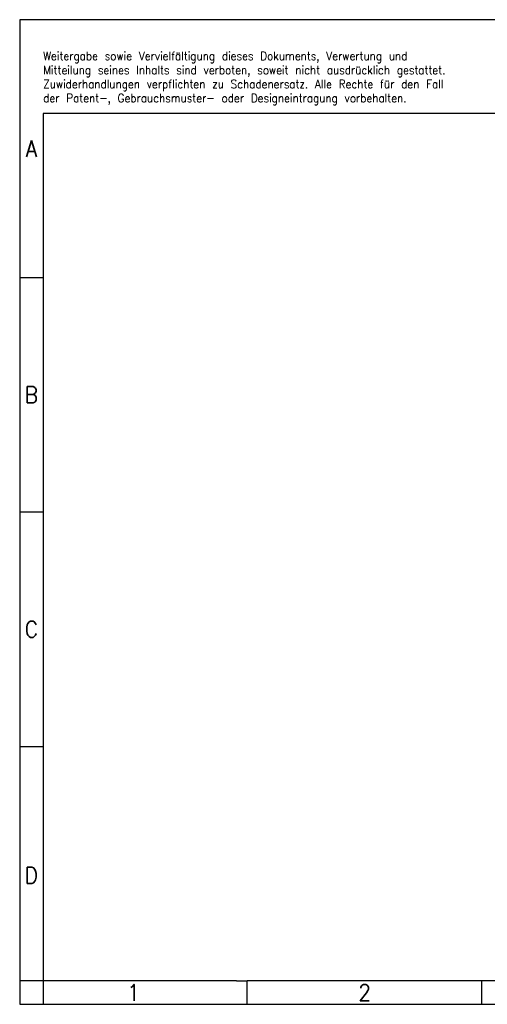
# Model space of a CAD drawing. Header units: millimetres. Extents: x -105 to 192, y -71 to 139.
# Tile 1 of 43: x -105 to -5, y -71 to 139. Entities that reach past the tile are written whole.
import ezdxf

# ---------------------------------------------------------------- set-up
doc = ezdxf.new("R2010")
doc.units = ezdxf.units.MM
doc.header["$LTSCALE"] = 1.5
doc.layers.add('1', color=7, linetype='CONTINUOUS')
doc.styles.add('CONVERTER_11', font='txt.shx', dxfattribs={"width": 0.9})

msp = doc.modelspace()

# ---------------------------------------------------------------- linework, layer by layer
at = {"layer": '1', "color": 2, "linetype": 'Continuous'}
for p, q in [((-104.916, 139.397), (-104.916, 84.397)), ((43.584, 139.397), (-104.916, 139.397)), ((-104.916, 84.397), (-104.916, 34.397)), ((-104.916, 84.397), (-99.916, 84.397)), ((-104.916, 34.397), (-104.916, -15.603)), ((-104.916, 34.397), (-99.916, 34.397)), ((-104.916, -15.603), (-104.916, -65.603)), ((-104.916, -15.603), (-99.916, -15.603)), ((-104.916, -65.603), (-104.916, -70.603)), ((-99.916, -65.603), (-104.916, -65.603)), ((-99.916, -65.603), (-99.916, -70.603)), ((-56.416, -70.603), (-56.416, -65.603)), ((-6.416, -70.603), (-6.416, -65.603)), ((-104.916, -70.603), (-99.916, -70.603)), ((-99.916, -70.603), (-56.416, -70.603)), ((-56.416, -70.603), (-6.416, -70.603)), ((-6.416, -70.603), (43.584, -70.603))]:
    msp.add_line(p, q, dxfattribs=at)
at = {"layer": '1', "color": 6, "linetype": 'Continuous'}
for p, q in [((-99.916, 119.397), (-99.916, 84.397)), ((187.084, 119.397), (-99.916, 119.397)), ((-99.916, 84.397), (-99.916, 34.397)), ((-99.916, 34.397), (-99.916, -15.603)), ((-99.916, -15.603), (-99.916, -65.603)), ((-64.916, -65.603), (-99.916, -65.603)), ((-58.716, -65.603), (-64.916, -65.603)), ((-58.716, -65.603), (-56.416, -65.603)), ((-11.461, -65.603), (-56.416, -65.603)), ((-6.416, -65.603), (-11.461, -65.603)), ((43.584, -65.603), (-6.416, -65.603))]:
    msp.add_line(p, q, dxfattribs=at)

# ---------------------------------------------------------------- texts
at = {"layer": '1', "color": 3, "insert": (-99.911, 121.188), "char_height": 1.8, "attachment_point": 7, "line_spacing_factor": 0.996399, "style": 'CONVERTER_11'}
msp.add_mtext('Weitergabe sowie Vervielfältigung dieses Dokuments, Verwertung und \\PMitteilung seines Inhalts sind verboten, soweit nicht ausdrücklich gestattet. \\PZuwiderhandlungen verpflichten zu Schadenersatz. Alle Rechte für den Fall\\Pder Patent-, Gebrauchsmuster- oder Designeintragung vorbehalten.', dxfattribs=at)
at = {"layer": '1', "color": 7, "char_height": 3.5, "attachment_point": 5, "line_spacing_factor": 1.20048, "style": 'CONVERTER_11'}
for s, insert in [('A', (-102.416, 111.897)), ('B', (-102.416, 59.397)), ('C', (-102.416, 9.397)), ('D', (-102.416, -43.103)), ('1', (-80.666, -68.103)), ('2', (-31.416, -68.103))]:
    msp.add_mtext(s, dxfattribs=dict(at, insert=insert))

doc.saveas('drawing.dxf')
